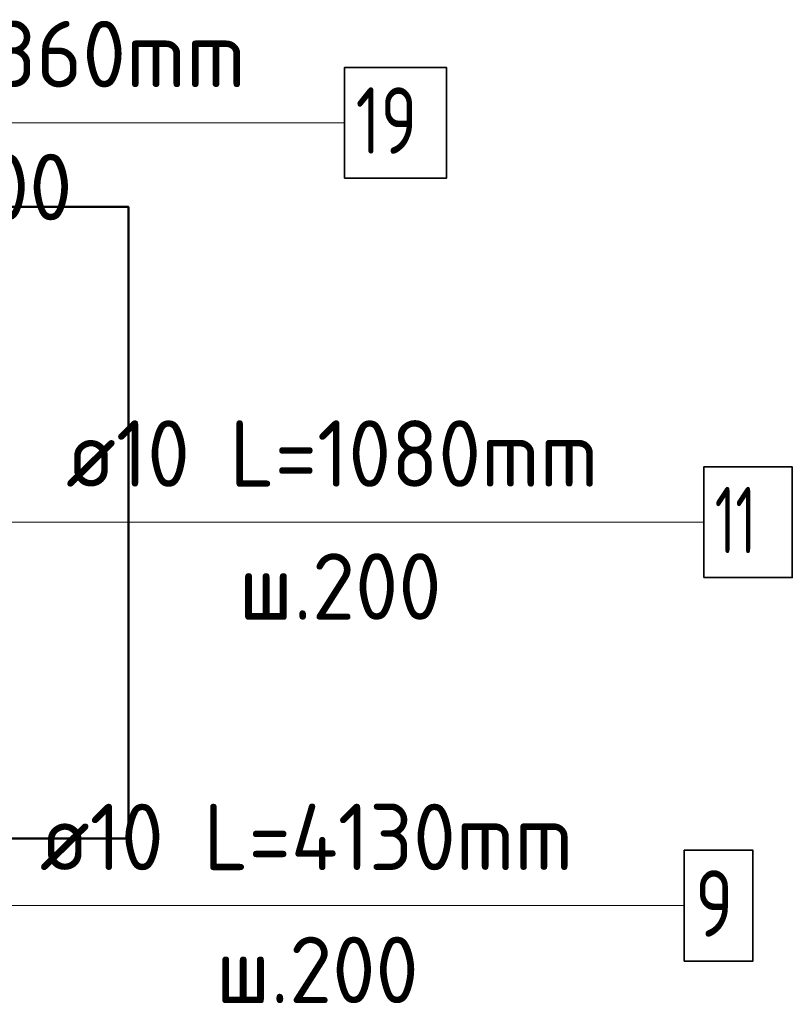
# Model space of a CAD drawing. Header units: millimetres. Extents: x -19950 to 69837, y -2757 to 40090.
# Tile 102 of 136: x 42518 to 42983, y 25548 to 26141. Entities that reach past the tile are written whole.
import ezdxf

# ---------------------------------------------------------------- set-up
doc = ezdxf.new("R2010")
doc.units = ezdxf.units.MM
for name, color, linetype, lineweight in [('Standard', 7, 'Continuous', 25), ('Арм.стержн. Арматура края', 96, 'Continuous', 35), ('Арм.стержн. вертикальными 1', 22, 'Continuous', 35)]:
    doc.layers.add(name, color=color, linetype=linetype, lineweight=lineweight)
doc.styles.add('ISOCPEUR', font='ISOCPEUR')

msp = doc.modelspace()

# ---------------------------------------------------------------- linework, layer by layer
at = {"layer": 'Standard', "color": 7, "linetype": 'Continuous', "lineweight": 50, "transparency": 33554687}
msp.add_lwpolyline([(41701.73, 26028.18), (41701.73, 25648.18), (42583.13, 25648.18), (42583.13, 26028.18), (41701.73, 26028.18)], dxfattribs=at)
at = {"layer": 'Арм.стержн. Арматура края', "color": 7, "linetype": 'Continuous', "lineweight": 13, "transparency": 33554687}
for q in [(42458.13, 25838.43), (42929.57, 25838.43)]:
    msp.add_line((42525.57, 25838.43), q, dxfattribs=at)
at = {"layer": 'Арм.стержн. Арматура края', "color": 7, "linetype": 'Continuous', "lineweight": 35, "transparency": 33554687}
msp.add_lwpolyline([(42929.57, 25805.09), (42982.9, 25805.09), (42982.9, 25871.76), (42929.57, 25871.76), (42929.57, 25805.09)], dxfattribs=at)
at = {"layer": 'Арм.стержн. вертикальными 1', "color": 7, "linetype": 'Continuous', "lineweight": 13, "transparency": 33554687}
for p, q in [((42297.32, 26078.82), (42713.32, 26078.82)), ((42509.8, 25607.68), (42917.8, 25607.68))]:
    msp.add_line(p, q, dxfattribs=at)
at = {"layer": 'Арм.стержн. вертикальными 1', "color": 7, "linetype": 'Continuous', "lineweight": 35, "transparency": 33554687}
for points in [[(42713.32, 26045.49), (42774.65, 26045.49), (42774.65, 26112.16), (42713.32, 26112.16), (42713.32, 26045.49)], [(42917.8, 25574.35), (42959.13, 25574.35), (42959.13, 25641.01), (42917.8, 25641.01), (42917.8, 25574.35)]]:
    msp.add_lwpolyline(points, dxfattribs=at)

# ---------------------------------------------------------------- texts
at = {"layer": 'Арм.стержн. Арматура края', "color": 7, "linetype": 'Continuous', "lineweight": 25, "transparency": 33554687, "char_height": 40, "attachment_point": 7, "style": 'ISOCPEUR'}
for s, insert, width in [('\\W0.94;ø10 L=1080mm ', (42545.57, 25859.76), 382.6146), ('\\W0.62;11', (42936.24, 25819.76), 52.5), ('\\W0.95;ш.200 ', (42649.57, 25779.76), 174.9328)]:
    msp.add_mtext(s, dxfattribs=dict(at, insert=insert, width=width))
at = {"layer": 'Арм.стержн. вертикальными 1', "color": 7, "linetype": 'Continuous', "lineweight": 25, "transparency": 33554687, "char_height": 40, "attachment_point": 7, "style": 'ISOCPEUR'}
for s, insert, width in [('\\W0.96;ø10 L=4360mm ', (42317.32, 26100.16), 395.0199), ('\\W0.75;19', (42719.99, 26060.16), 62.9708), ('\\W0.95;ш.200 ', (42427.32, 26020.16), 174.9328), ('\\W0.94;ø10 L=4130mm ', (42529.8, 25629.01), 386.6352), ('\\W0.78;9', (42924.46, 25589.01), 43.5209), ('\\W0.95;ш.200 ', (42635.8, 25549.01), 174.9328)]:
    msp.add_mtext(s, dxfattribs=dict(at, insert=insert, width=width))

doc.saveas('drawing.dxf')
